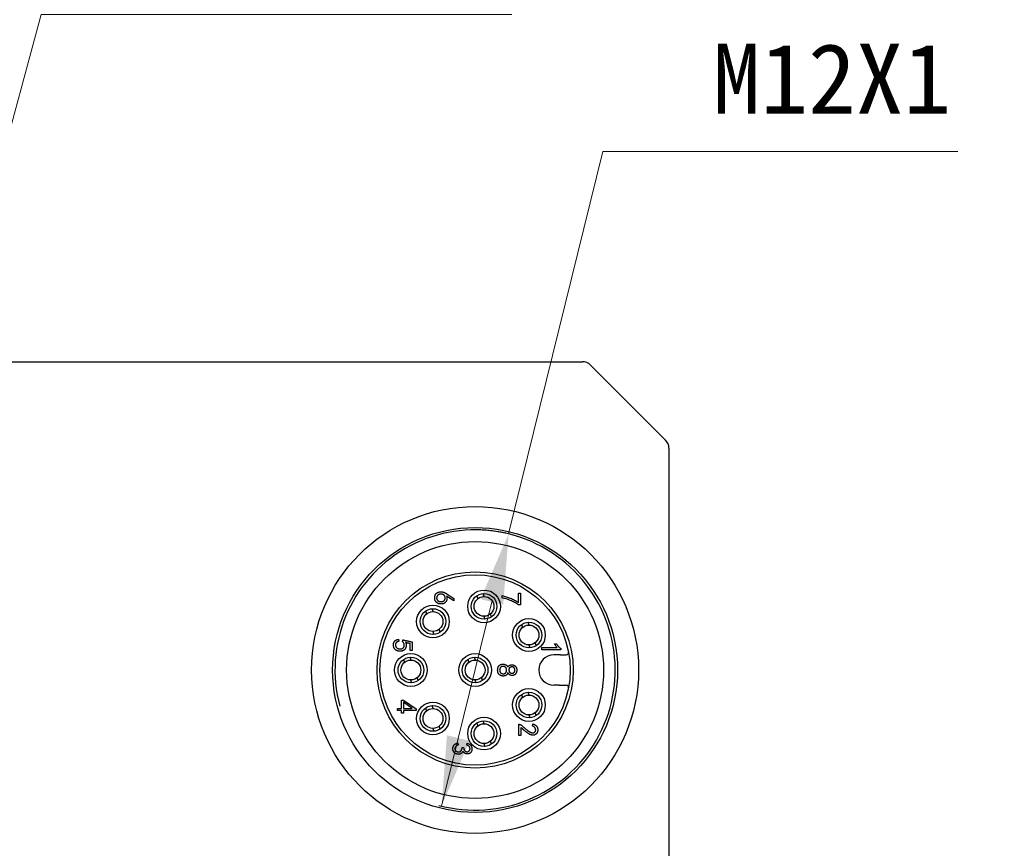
# Model space of a CAD drawing. Header units: millimetres. Extents: x 1096 to 1516, y 20 to 317.
# Tile 6 of 7: x 1418 to 1460, y 229 to 264. Entities that reach past the tile are written whole.
import ezdxf

# ---------------------------------------------------------------- set-up
doc = ezdxf.new("R2010")
doc.units = ezdxf.units.MM
doc.header["$LTSCALE"] = 16.335
doc.header["$PDMODE"] = 3
doc.header["$PDSIZE"] = 8
doc.layers.get('0').update_dxf_attribs({"linetype": 'CONTINUOUS'})
doc.layers.get('Defpoints').update_dxf_attribs({"linetype": 'CONTINUOUS'})
for name, color, linetype in [('00_COMPONENTS', 7, 'CONTINUOUS'), ('51__DRAFT_DIMS', 7, 'CONTINUOUS'), ('ASM_DXF_DIMENSION', 7, 'CONTINUOUS')]:
    doc.layers.add(name, color=color, linetype=linetype)
doc.styles.get("Standard").update_dxf_attribs({"font": 'simfang.ttf'})
doc.dimstyles.new('DIMSTYLE_2', dxfattribs={"dimtxt": 3, "dimasz": 3, "dimexe": 2.5, "dimexo": 0, "dimtad": 1, "dimdec": 3, "dimdsep": 46, "dimtxsty": 'STANDARD', "dimblk": '_FILLED', "dimcen": 0.09, "dimclrd": 8, "dimclre": 8, "dimclrt": 7, "dimadec": 0, "dimazin": 0, "dimtp": 0.001, "dimtm": 0.001, "dimtfac": 1, "dimtdec": 3, "dimtmove": 0, "dimatfit": 2, "dimldrblk": '_FILLED', "dimfxl": 1, "dimtolj": 1, "dimlwd": 9, "dimlwe": 9, "dimarcsym": 0})

# ---------------------------------------------------------------- blocks, each defined once
blk = doc.blocks.new('_FILLED')
at = {"color": 0, "linetype": 'ByBlock'}
blk.add_solid([(0, 0), (-1, 0.167), (-1, -0.167)], dxfattribs=at)
blk = doc.blocks.new('*D167')
at = {"layer": 'ASM_DXF_DIMENSION', "color": 8, "linetype": 'Continuous', "lineweight": 9}
for p, q in [((1438.483, 242.308), (1442.517, 258.675)), ((1457.716, 258.675), (1442.517, 258.675)), ((1435.611, 230.656), (1437.765, 239.395))]:
    blk.add_line(p, q, dxfattribs=at)
at = {"layer": 'Defpoints', "color": 0}
for p in [(1438.483, 242.308), (1435.611, 230.656)]:
    blk.add_point(p, dxfattribs=at)
at = {"layer": 'ASM_DXF_DIMENSION', "color": 8, "linetype": 'ByBlock', "lineweight": 9, "xscale": 3, "yscale": 3, "zscale": 3}
for p, rotation in [((1438.483, 242.308), 76.15334168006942), ((1435.611, 230.656), 256.1533416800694)]:
    blk.add_blockref('_FILLED', p, dxfattribs=dict(at, rotation=rotation))
at = {"layer": 'ASM_DXF_DIMENSION', "color": 7, "lineweight": 15, "insert": (1447.225, 263.3), "char_height": 3, "attachment_point": 1, "line_spacing_factor": 0.9}
blk.add_mtext('\\A1;M12X1', dxfattribs=at)
blk = doc.blocks.new('*D169')
at = {"layer": 'ASM_DXF_DIMENSION', "color": 8, "linetype": 'Continuous', "lineweight": 9}
for p, q in [((1410.827, 236.321), (1418.466, 264.55)), ((1438.625, 264.55), (1418.466, 264.55)), ((1412.917, 244.043), (1413.701, 246.939)), ((1412.133, 241.147), (1411.611, 239.217))]:
    blk.add_line(p, q, dxfattribs=at)
at = {"layer": 'Defpoints', "color": 0}
for p in [(1412.133, 241.147), (1411.611, 239.217)]:
    blk.add_point(p, dxfattribs=at)
at = {"layer": 'ASM_DXF_DIMENSION', "color": 8, "linetype": 'ByBlock', "lineweight": 9, "xscale": 3, "yscale": 3, "zscale": 3}
for p, rotation in [((1412.133, 241.147), 254.8589023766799), ((1411.611, 239.217), 74.85890237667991)]:
    blk.add_blockref('_FILLED', p, dxfattribs=dict(at, rotation=rotation))
at = {"layer": 'ASM_DXF_DIMENSION', "color": 7, "lineweight": 15, "insert": (1425.602, 269.175), "char_height": 3, "attachment_point": 1, "line_spacing_factor": 0.9}
blk.add_mtext('\\A1;{2-M2{\\fgdt;x}4}', dxfattribs=at)

msp = doc.modelspace()

# ---------------------------------------------------------------- linework, layer by layer
at = {"layer": '00_COMPONENTS'}
for p, q in [((1407.0543, 249.6821), (1441.6401, 249.6821)), ((1445.2007, 246.3285), (1441.9936, 249.5357)), ((1445.3472, 245.975), (1445.3472, 211.3892)), ((1436.1357, 239.4414), (1435.8269, 239.6379)), ((1435.8363, 239.7408), (1436.1357, 239.549)), ((1436.1357, 239.549), (1436.1357, 239.4414)), ((1437.1152, 239.6561), (1437.1581, 239.5321)), ((1437.4416, 239.6302), (1437.3986, 239.7544)), ((1438.2015, 239.568), (1438.2015, 239.6709)), ((1438.9079, 239.7785), (1438.9921, 239.7785)), ((1438.9079, 239.3762), (1438.9079, 239.7785)), ((1438.9921, 239.7785), (1438.9921, 239.2779)), ((1435.2547, 238.9824), (1435.2118, 239.1066)), ((1438.9921, 239.2779), (1438.9126, 239.2779)), ((1434.9283, 239.0083), (1434.9712, 238.8843)), ((1437.4182, 238.7805), (1437.4612, 238.6562)), ((1437.7446, 238.7546), (1437.7017, 238.8786)), ((1435.5577, 238.1068), (1435.5148, 238.2308)), ((1439.0388, 238.4306), (1439.0817, 238.3066)), ((1439.3653, 238.4047), (1439.3223, 238.529)), ((1433.7605, 237.7971), (1433.7839, 237.7129)), ((1435.2313, 238.1327), (1435.2743, 238.0085)), ((1433.943, 237.6942), (1433.9523, 237.7737)), ((1434.2704, 237.3153), (1434.2704, 237.6147)), ((1434.3546, 237.6849), (1434.3546, 237.3153)), ((1439.3418, 237.555), (1439.3848, 237.4308)), ((1439.6682, 237.5291), (1439.6253, 237.6531)), ((1439.9117, 237.4418), (1440.5573, 237.4418)), ((1439.9117, 237.3482), (1439.9117, 237.4418)), ((1440.4404, 237.5961), (1440.5293, 237.5961)), ((1440.7164, 237.4043), (1440.7164, 237.3482)), ((1434.3089, 236.9069), (1434.2659, 237.0312)), ((1434.3546, 237.3153), (1434.2704, 237.3153)), ((1437.0589, 236.9069), (1437.0159, 237.0312)), ((1440.7164, 237.3482), (1439.9117, 237.3482)), ((1440.6472, 237.1302), (1440.4203, 237.1302)), ((1440.6972, 237.1321), (1440.9508, 237.1321)), ((1433.9825, 236.9329), (1434.0254, 236.8088)), ((1436.7325, 236.9329), (1436.7754, 236.8088)), ((1434.6119, 236.0313), (1434.569, 236.1554)), ((1437.3619, 236.0313), (1437.319, 236.1554)), ((1434.2855, 236.0573), (1434.3285, 235.933)), ((1437.0355, 236.0573), (1437.0785, 235.933)), ((1440.6472, 235.834), (1440.4175, 235.834)), ((1440.6972, 235.8321), (1440.9508, 235.8321)), ((1439.0388, 235.4351), (1439.0817, 235.3111)), ((1439.3653, 235.4092), (1439.3223, 235.5334)), ((1433.8964, 235.1975), (1433.9759, 235.1975)), ((1433.8964, 234.8372), (1433.8964, 235.1975)), ((1433.9759, 235.1975), (1434.5233, 234.8185)), ((1433.9759, 235.0992), (1433.9759, 234.8372)), ((1434.3455, 234.8372), (1433.9759, 235.0992)), ((1434.9283, 234.8574), (1434.9712, 234.7334)), ((1435.2547, 234.8315), (1435.2118, 234.9557)), ((1433.7186, 234.8372), (1433.8964, 234.8372)), ((1433.7186, 234.7483), (1433.7186, 234.8372)), ((1433.8964, 234.7483), (1433.7186, 234.7483)), ((1433.8964, 234.6361), (1433.8964, 234.7483)), ((1433.9759, 234.6361), (1433.8964, 234.6361)), ((1433.9759, 234.8372), (1434.3455, 234.8372)), ((1434.5233, 234.7483), (1433.9759, 234.7483)), ((1433.9759, 234.7483), (1433.9759, 234.6361)), ((1434.5233, 234.8185), (1434.5233, 234.7483)), ((1439.3418, 234.5595), (1439.3848, 234.4353)), ((1439.6682, 234.5336), (1439.6253, 234.6576)), ((1435.5577, 233.9559), (1435.5148, 234.0799)), ((1437.1152, 234.2096), (1437.1581, 234.0856)), ((1437.4416, 234.1837), (1437.3986, 234.308)), ((1438.9207, 234.1562), (1438.9394, 234.1562)), ((1438.9207, 233.6837), (1438.9207, 234.1562)), ((1439.0049, 234.0206), (1439.0049, 233.6837)), ((1439.5055, 234.0861), (1439.5196, 234.175)), ((1435.2313, 233.9818), (1435.2743, 233.8576)), ((1439.0049, 233.6837), (1438.9207, 233.6837)), ((1436.3062, 233.358), (1436.3203, 233.2738)), ((1436.4934, 233.1662), (1436.5542, 233.1662)), ((1436.6899, 233.2644), (1436.7039, 233.3486)), ((1437.4182, 233.334), (1437.4612, 233.2098)), ((1437.7446, 233.3081), (1437.7017, 233.4321))]:
    msp.add_line(p, q, dxfattribs=at)
for centre, radius in [((1437.0472, 236.4821), 7), ((1437.0472, 236.4821), 6.1), ((1437.0472, 236.4821), 5.5), ((1437.0472, 236.4821), 4.2), ((1437.0472, 236.4821), 4.075), ((1437.4299, 239.2053), 0.7), ((1437.4299, 239.2053), 0.55), ((1437.4299, 239.2053), 0.425), ((1435.243, 238.5576), 0.7), ((1435.243, 238.5576), 0.55), ((1435.243, 238.5576), 0.425), ((1439.3535, 237.9799), 0.7), ((1439.3535, 237.9799), 0.55), ((1439.3535, 237.9799), 0.425), ((1434.2972, 236.4821), 0.7), ((1434.2972, 236.4821), 0.55), ((1437.0472, 236.4821), 0.7), ((1437.0472, 236.4821), 0.55), ((1434.2972, 236.4821), 0.425), ((1437.0472, 236.4821), 0.425), ((1439.3535, 234.9843), 0.7), ((1439.3535, 234.9843), 0.55), ((1439.3535, 234.9843), 0.425), ((1435.243, 234.4067), 0.7), ((1435.243, 234.4067), 0.55), ((1435.243, 234.4067), 0.425), ((1437.4299, 233.7589), 0.7), ((1437.4299, 233.7589), 0.55), ((1437.4299, 233.7589), 0.425)]:
    msp.add_circle(centre, radius, dxfattribs=at)
for centre, radius, start, end in [((1441.6401, 249.1821), 0.5, 45, 90), ((1444.8472, 245.975), 0.5, 0, 45), ((1437.0472, 236.4821), 6, 255, 195), ((1440.4203, 236.4821), 0.6481, 90, 269.75753), ((1440.6972, 236.4821), 0.65, 90, 94.41173), ((1440.9508, 237.2321), 0.1, 270, 10.87436), ((1440.6972, 236.4821), 0.65, 265.58827, 270), ((1440.9508, 235.7321), 0.1, 349.12428, 90.00002)]:
    msp.add_arc(centre, radius, start, end, dxfattribs=at)
for points, knots in [([(1435.3258, 239.4887), (1435.3244, 239.4944), (1435.3217, 239.5075), (1435.3186, 239.5284), (1435.3168, 239.5515), (1435.3161, 239.5747), (1435.3173, 239.5974), (1435.3195, 239.6192), (1435.3231, 239.6402), (1435.3281, 239.6603), (1435.3347, 239.6794), (1435.3425, 239.6978), (1435.3517, 239.7152), (1435.362, 239.7316), (1435.3737, 239.7464), (1435.3862, 239.7602), (1435.3998, 239.7726), (1435.4144, 239.7837), (1435.4301, 239.7934), (1435.4466, 239.802), (1435.47, 239.8112), (1435.4996, 239.8201), (1435.5352, 239.8272), (1435.5702, 239.8311), (1435.5932, 239.8302), (1435.6046, 239.8297)], [0, 0, 0, 0, 0.0337691, 0.0761237, 0.1207983, 0.165666, 0.2085895, 0.2503687, 0.2908747, 0.3299925, 0.3686896, 0.4063682, 0.443989, 0.4807706, 0.5167281, 0.5519829, 0.5867717, 0.6216027, 0.6565646, 0.691821, 0.7280797, 0.7997621, 0.8683929, 0.935016, 1, 1, 1, 1]), ([(1435.8269, 239.6379), (1435.8294, 239.6277), (1435.8343, 239.6079), (1435.839, 239.5786), (1435.8413, 239.551), (1435.8414, 239.525), (1435.8392, 239.5005), (1435.8345, 239.4776), (1435.8274, 239.4563), (1435.818, 239.4368), (1435.8072, 239.419), (1435.796, 239.4026), (1435.7847, 239.3876), (1435.7729, 239.3743), (1435.7607, 239.3623), (1435.748, 239.3522), (1435.7352, 239.3431), (1435.7173, 239.3339), (1435.6943, 239.3242), (1435.6654, 239.3158), (1435.6354, 239.3102), (1435.6045, 239.3078), (1435.5732, 239.3078), (1435.542, 239.3112), (1435.5109, 239.3172), (1435.4805, 239.3264), (1435.4505, 239.3388), (1435.4221, 239.3557), (1435.3951, 239.3766), (1435.3743, 239.3972), (1435.3587, 239.4156), (1435.3487, 239.4312), (1435.3398, 239.448), (1435.3324, 239.4662), (1435.3281, 239.48), (1435.3261, 239.4876), (1435.3258, 239.4887)], [0, 0, 0, 0, 0.0382353, 0.0738529, 0.1072464, 0.138645, 0.1680764, 0.1960741, 0.2230152, 0.2492308, 0.2745754, 0.2983795, 0.3210716, 0.3425749, 0.363003, 0.3826505, 0.4014628, 0.4197233, 0.4555659, 0.4917959, 0.5284173, 0.5660176, 0.6039058, 0.6417934, 0.6797664, 0.7182416, 0.7570795, 0.7966771, 0.8377093, 0.8806344, 0.9026383, 0.924875, 0.9478148, 0.9713718, 0.9959342, 1, 1, 1, 1]), ([(1435.4502, 239.6847), (1435.4466, 239.6812), (1435.4396, 239.6739), (1435.4303, 239.662), (1435.4222, 239.6492), (1435.4155, 239.6355), (1435.4098, 239.621), (1435.4059, 239.6056), (1435.4026, 239.5893), (1435.401, 239.5725), (1435.4004, 239.5555), (1435.4022, 239.5389), (1435.4051, 239.523), (1435.4103, 239.508), (1435.417, 239.4936), (1435.4256, 239.48), (1435.436, 239.4672), (1435.4478, 239.4551), (1435.4614, 239.4442), (1435.4766, 239.4346), (1435.4933, 239.4265), (1435.5114, 239.4199), (1435.5309, 239.4149), (1435.5518, 239.4113), (1435.5742, 239.409), (1435.5976, 239.4085), (1435.6207, 239.4092), (1435.6426, 239.4118), (1435.6625, 239.4166), (1435.6806, 239.4227), (1435.6968, 239.431), (1435.7096, 239.4402), (1435.7167, 239.4468), (1435.7195, 239.4496)], [0, 0, 0, 0, 0.0274793, 0.055154, 0.0824072, 0.1102347, 0.1383315, 0.1674466, 0.1973662, 0.2287949, 0.2600708, 0.2902113, 0.3195109, 0.3481772, 0.3771429, 0.4062375, 0.435884, 0.4669295, 0.4985985, 0.5311084, 0.5648693, 0.5998422, 0.6363845, 0.674863, 0.7158146, 0.7594207, 0.8024059, 0.8425231, 0.8795266, 0.9139894, 0.9470456, 0.9785123, 1, 1, 1, 1]), ([(1435.7195, 239.4496), (1435.7207, 239.4509), (1435.7258, 239.4564), (1435.7336, 239.4671), (1435.7422, 239.4819), (1435.7493, 239.4972), (1435.7551, 239.5129), (1435.7595, 239.5291), (1435.7622, 239.5458), (1435.7634, 239.563), (1435.7632, 239.5805), (1435.7617, 239.5982), (1435.7587, 239.6156), (1435.7538, 239.6319), (1435.7475, 239.647), (1435.7396, 239.661), (1435.7297, 239.6734), (1435.7186, 239.6849), (1435.7056, 239.695), (1435.6865, 239.7066), (1435.6609, 239.718), (1435.6289, 239.7276), (1435.5959, 239.7323), (1435.568, 239.7322), (1435.5461, 239.73), (1435.5302, 239.7271), (1435.5151, 239.7229), (1435.5006, 239.7177), (1435.4869, 239.7112), (1435.4738, 239.7036), (1435.4615, 239.6948), (1435.4539, 239.6882), (1435.4502, 239.6847)], [0, 0, 0, 0, 0.0097835, 0.0409268, 0.0723475, 0.1030114, 0.1332889, 0.1637062, 0.1944464, 0.225794, 0.2576968, 0.2903538, 0.3227577, 0.3537371, 0.3831845, 0.4123322, 0.4411425, 0.4699546, 0.4996516, 0.530421, 0.5921904, 0.6524557, 0.7127582, 0.773718, 0.804204, 0.833444, 0.8619497, 0.8898255, 0.9173791, 0.9448439, 0.9724554, 1, 1, 1, 1]), ([(1435.6046, 239.8297), (1435.6155, 239.8288), (1435.6366, 239.8271), (1435.6666, 239.8214), (1435.6942, 239.8143), (1435.7198, 239.8043), (1435.7453, 239.7916), (1435.7732, 239.7774), (1435.8038, 239.7601), (1435.8251, 239.7475), (1435.8363, 239.7408)], [0, 0, 0, 0, 0.1303748, 0.2524427, 0.3645769, 0.4702886, 0.5798394, 0.7048171, 0.8447464, 1, 1, 1, 1]), ([(1438.2015, 239.6709), (1438.2312, 239.6635), (1438.2909, 239.6486), (1438.3795, 239.6212), (1438.4681, 239.5905), (1438.5565, 239.5556), (1438.6448, 239.5167), (1438.733, 239.4739), (1438.821, 239.4271), (1438.8788, 239.3933), (1438.9079, 239.3762)], [0, 0, 0, 0, 0.1194978, 0.23997, 0.3619828, 0.4855888, 0.6109826, 0.7385538, 0.8680747, 1, 1, 1, 1]), ([(1438.9126, 239.2779), (1438.8831, 239.2958), (1438.8249, 239.331), (1438.7357, 239.3787), (1438.6469, 239.4222), (1438.5579, 239.4608), (1438.469, 239.4949), (1438.3799, 239.5239), (1438.291, 239.5489), (1438.2312, 239.5617), (1438.2015, 239.568)], [0, 0, 0, 0, 0.1338251, 0.2645584, 0.3926304, 0.518166, 0.6414114, 0.7625564, 0.8820141, 1, 1, 1, 1]), ([(1433.5694, 237.4455), (1433.5683, 237.4481), (1433.5636, 237.4598), (1433.5567, 237.4815), (1433.551, 237.5116), (1433.5488, 237.5438), (1433.5492, 237.5718), (1433.5516, 237.5947), (1433.5548, 237.612), (1433.5591, 237.6291), (1433.5651, 237.6458), (1433.5722, 237.6625), (1433.5805, 237.6789), (1433.5903, 237.695), (1433.6012, 237.7109), (1433.614, 237.7262), (1433.6289, 237.7402), (1433.6459, 237.7529), (1433.6649, 237.7643), (1433.6858, 237.7747), (1433.7089, 237.7833), (1433.7339, 237.7913), (1433.7514, 237.7951), (1433.7605, 237.7971)], [0, 0, 0, 0, 0.0182401, 0.0812553, 0.1469699, 0.2158234, 0.2893443, 0.3272528, 0.3647979, 0.4025353, 0.4408874, 0.4798375, 0.5192195, 0.5597255, 0.6015422, 0.6439179, 0.6879988, 0.7332963, 0.7808417, 0.830736, 0.8838851, 0.9401776, 1, 1, 1, 1]), ([(1434.0693, 237.6615), (1434.0743, 237.6501), (1434.084, 237.628), (1434.0936, 237.5944), (1434.0993, 237.562), (1434.1002, 237.5307), (1434.0975, 237.5003), (1434.0919, 237.4707), (1434.0834, 237.4416), (1434.0721, 237.4136), (1434.0584, 237.3876), (1434.042, 237.3649), (1434.0232, 237.3459), (1434.0017, 237.3314), (1433.9794, 237.3198), (1433.9574, 237.3091), (1433.9349, 237.301), (1433.9125, 237.294), (1433.8897, 237.289), (1433.8661, 237.2856), (1433.8417, 237.2843), (1433.8164, 237.2847), (1433.7906, 237.2866), (1433.7644, 237.2911), (1433.7378, 237.2974), (1433.7113, 237.3055), (1433.6857, 237.3159), (1433.6621, 237.3287), (1433.6409, 237.344), (1433.622, 237.3617), (1433.6053, 237.3817), (1433.5904, 237.4036), (1433.5785, 237.4251), (1433.572, 237.4394), (1433.5694, 237.4455)], [0, 0, 0, 0, 0.0427342, 0.0826347, 0.1198784, 0.1554386, 0.1901143, 0.2244604, 0.2590159, 0.2941159, 0.328138, 0.3598294, 0.3900147, 0.4195372, 0.4484088, 0.4764767, 0.5038052, 0.5303729, 0.5570125, 0.5840808, 0.6121213, 0.6411122, 0.6707918, 0.7011808, 0.7323884, 0.7646054, 0.7963888, 0.8269556, 0.8568226, 0.8861817, 0.9157728, 0.9460618, 0.9771682, 1, 1, 1, 1]), ([(1433.7839, 237.7129), (1433.7739, 237.7102), (1433.7548, 237.7049), (1433.7283, 237.6944), (1433.7053, 237.6826), (1433.6858, 237.6692), (1433.6697, 237.6544), (1433.6571, 237.638), (1433.648, 237.6201), (1433.6432, 237.6008), (1433.6406, 237.5816), (1433.6392, 237.5631), (1433.6389, 237.5455), (1433.6403, 237.5289), (1433.6431, 237.5132), (1433.6473, 237.4985), (1433.6525, 237.4846), (1433.6619, 237.468), (1433.6755, 237.4491), (1433.6944, 237.4296), (1433.7156, 237.4135), (1433.7393, 237.4013), (1433.7647, 237.3921), (1433.7917, 237.3862), (1433.8201, 237.3828), (1433.8493, 237.3827), (1433.8763, 237.3852), (1433.8931, 237.3889), (1433.9002, 237.3909)], [0, 0, 0, 0, 0.0523059, 0.0999504, 0.1433768, 0.182764, 0.2190697, 0.2531831, 0.2864322, 0.3199562, 0.3529422, 0.3842259, 0.4136746, 0.4414706, 0.4681222, 0.4938735, 0.5186164, 0.5428859, 0.5903023, 0.635456, 0.6795979, 0.7240697, 0.7693551, 0.8156843, 0.8635299, 0.9133871, 0.962909, 1, 1, 1, 1]), ([(1433.9002, 237.3909), (1433.902, 237.3914), (1433.9122, 237.3945), (1433.9303, 237.4016), (1433.9524, 237.4153), (1433.9718, 237.4314), (1433.988, 237.4498), (1434.0002, 237.4705), (1434.0092, 237.493), (1434.0142, 237.5174), (1434.0163, 237.5432), (1434.014, 237.5705), (1434.01, 237.5939), (1434.0045, 237.6126), (1433.9993, 237.6263), (1433.9929, 237.6394), (1433.9852, 237.6518), (1433.9763, 237.6634), (1433.9664, 237.6744), (1433.9553, 237.6848), (1433.9471, 237.691), (1433.943, 237.6942)], [0, 0, 0, 0, 0.0146456, 0.0843748, 0.1526824, 0.2186736, 0.2826353, 0.3447672, 0.407981, 0.472783, 0.5404138, 0.6116808, 0.6881053, 0.7270411, 0.7655504, 0.8036614, 0.8417259, 0.8800975, 0.918814, 0.9587918, 1, 1, 1, 1]), ([(1433.9523, 237.7737), (1433.9539, 237.7733), (1433.9581, 237.7721), (1433.9656, 237.77), (1433.9759, 237.7677), (1433.9889, 237.7645), (1434.0045, 237.7609), (1434.0229, 237.7568), (1434.044, 237.7518), (1434.0679, 237.7468), (1434.0943, 237.7407), (1434.1235, 237.7344), (1434.1554, 237.7274), (1434.19, 237.72), (1434.2274, 237.7121), (1434.2673, 237.7033), (1434.3101, 237.6944), (1434.3395, 237.6881), (1434.3546, 237.6849)], [0, 0, 0, 0, 0.0122449, 0.0314223, 0.0569202, 0.0893527, 0.1282135, 0.1739139, 0.2265477, 0.285931, 0.3514252, 0.4241716, 0.5033493, 0.5893695, 0.6818213, 0.7812044, 0.8873426, 1, 1, 1, 1]), ([(1434.2704, 237.6147), (1434.2602, 237.6166), (1434.2402, 237.6204), (1434.211, 237.6261), (1434.1834, 237.632), (1434.1575, 237.6378), (1434.1332, 237.6438), (1434.1104, 237.6494), (1434.0893, 237.6553), (1434.0758, 237.6595), (1434.0693, 237.6615)], [0, 0, 0, 0, 0.1519466, 0.295502, 0.4318332, 0.5607947, 0.6815931, 0.7948646, 0.9010566, 1, 1, 1, 1]), ([(1440.5573, 237.4418), (1440.5471, 237.4524), (1440.526, 237.4744), (1440.4968, 237.5113), (1440.4678, 237.552), (1440.4497, 237.5811), (1440.4404, 237.5961)], [0, 0, 0, 0, 0.2279817, 0.4698264, 0.7271404, 1, 1, 1, 1]), ([(1440.5293, 237.5961), (1440.5359, 237.5865), (1440.5491, 237.5675), (1440.5706, 237.5404), (1440.5925, 237.5142), (1440.6157, 237.4897), (1440.6394, 237.4662), (1440.6642, 237.4443), (1440.6897, 237.4234), (1440.7075, 237.4107), (1440.7164, 237.4043)], [0, 0, 0, 0, 0.1300658, 0.2583133, 0.3846949, 0.5098007, 0.6334788, 0.7564596, 0.8780744, 1, 1, 1, 1]), ([(1438.448, 236.3699), (1438.4461, 236.3635), (1438.4422, 236.351), (1438.435, 236.3333), (1438.4272, 236.317), (1438.4187, 236.3021), (1438.409, 236.2889), (1438.3988, 236.2768), (1438.3877, 236.2663), (1438.3716, 236.2546), (1438.3498, 236.2424), (1438.3209, 236.2321), (1438.2894, 236.2262), (1438.2564, 236.2243), (1438.224, 236.2258), (1438.194, 236.2293), (1438.1675, 236.236), (1438.1443, 236.2453), (1438.1241, 236.2565), (1438.1055, 236.2677), (1438.0888, 236.2798), (1438.0736, 236.2925), (1438.0599, 236.3067), (1438.0481, 236.3233), (1438.0377, 236.3422), (1438.0286, 236.3633), (1438.0215, 236.3873), (1438.0167, 236.414), (1438.0135, 236.4436), (1438.0127, 236.4753), (1438.0136, 236.5073), (1438.0167, 236.5377), (1438.021, 236.5623), (1438.0246, 236.5766), (1438.026, 236.5817)], [0, 0, 0, 0, 0.0263618, 0.0511965, 0.0745364, 0.0970096, 0.118203, 0.1387123, 0.1585306, 0.1779142, 0.2164448, 0.2558186, 0.297244, 0.3413797, 0.384792, 0.423965, 0.4594156, 0.4915496, 0.5212634, 0.5496643, 0.5763723, 0.6018561, 0.6271034, 0.6533129, 0.6812235, 0.7111835, 0.7432731, 0.7786746, 0.817294, 0.8597866, 0.902505, 0.9422478, 0.979427, 1, 1, 1, 1]), ([(1438.026, 236.5817), (1438.027, 236.5852), (1438.0306, 236.5968), (1438.0378, 236.6157), (1438.0495, 236.6371), (1438.0625, 236.6569), (1438.0781, 236.6742), (1438.0952, 236.6894), (1438.1138, 236.702), (1438.1341, 236.7118), (1438.1557, 236.7191), (1438.1789, 236.7238), (1438.2034, 236.7275), (1438.2293, 236.7298), (1438.2471, 236.73), (1438.2562, 236.7301)], [0, 0, 0, 0, 0.0367953, 0.121413, 0.2023358, 0.2812824, 0.3588896, 0.4352943, 0.5100606, 0.584213, 0.6601103, 0.739025, 0.8216676, 0.9083744, 1, 1, 1, 1]), ([(1438.2609, 236.6343), (1438.2519, 236.6348), (1438.2342, 236.6345), (1438.2086, 236.6313), (1438.1847, 236.6252), (1438.1661, 236.6178), (1438.1525, 236.6099), (1438.1433, 236.603), (1438.135, 236.595), (1438.128, 236.5857), (1438.1216, 236.5755), (1438.1163, 236.5641), (1438.112, 236.5516), (1438.1074, 236.5336), (1438.1042, 236.5099), (1438.103, 236.4808), (1438.1055, 236.4511), (1438.1096, 236.4263), (1438.1151, 236.407), (1438.1202, 236.3934), (1438.1267, 236.381), (1438.1343, 236.3698), (1438.1433, 236.3599), (1438.1532, 236.3509), (1438.1644, 236.3432), (1438.1807, 236.3349), (1438.2019, 236.3268), (1438.2216, 236.3223), (1438.2325, 236.3207), (1438.2347, 236.3205)], [0, 0, 0, 0, 0.0557775, 0.1084325, 0.1583197, 0.2070708, 0.230954, 0.2545422, 0.2779046, 0.3017085, 0.3259588, 0.3518622, 0.3786023, 0.4072076, 0.4660878, 0.5254515, 0.586019, 0.6488044, 0.6798389, 0.7095266, 0.7379681, 0.7655583, 0.7927291, 0.8198999, 0.8474901, 0.8759317, 0.9326037, 0.986549, 1, 1, 1, 1]), ([(1438.2347, 236.3205), (1438.2411, 236.3197), (1438.2561, 236.3186), (1438.2754, 236.3199), (1438.2923, 236.323), (1438.3045, 236.3268), (1438.316, 236.3322), (1438.3272, 236.3388), (1438.3378, 236.3468), (1438.3478, 236.3564), (1438.3574, 236.3672), (1438.3693, 236.3832), (1438.3817, 236.4049), (1438.3923, 236.4327), (1438.3972, 236.4619), (1438.3973, 236.4915), (1438.3931, 236.5203), (1438.3847, 236.5472), (1438.3717, 236.5714), (1438.3579, 236.5892), (1438.345, 236.6017), (1438.3347, 236.6098), (1438.324, 236.6171), (1438.3124, 236.6227), (1438.3004, 236.6274), (1438.2878, 236.6311), (1438.2745, 236.6333), (1438.2655, 236.6341), (1438.2609, 236.6343)], [0, 0, 0, 0, 0.0396812, 0.0923769, 0.1187821, 0.1448483, 0.1706027, 0.1970438, 0.2241844, 0.2525793, 0.2820216, 0.312999, 0.3752151, 0.435129, 0.4949923, 0.5560949, 0.6164328, 0.6735042, 0.7286503, 0.7840783, 0.8117142, 0.8385109, 0.8649161, 0.8911295, 0.917451, 0.9444354, 0.9718259, 1, 1, 1, 1]), ([(1438.2562, 236.7301), (1438.2656, 236.7298), (1438.2843, 236.7292), (1438.3121, 236.7235), (1438.3396, 236.7148), (1438.362, 236.7046), (1438.3794, 236.6947), (1438.3919, 236.6858), (1438.4038, 236.6758), (1438.415, 236.6648), (1438.4254, 236.6523), (1438.4353, 236.6388), (1438.4446, 236.6242), (1438.45, 236.6138), (1438.4527, 236.6085)], [0, 0, 0, 0, 0.1145105, 0.2302032, 0.3471694, 0.4688404, 0.5311805, 0.5938149, 0.6568023, 0.7215569, 0.787545, 0.8561245, 0.9266315, 1, 1, 1, 1]), ([(1438.4527, 236.6085), (1438.4581, 236.6172), (1438.4684, 236.6337), (1438.4861, 236.6551), (1438.5048, 236.6718), (1438.5247, 236.6839), (1438.5459, 236.6921), (1438.5682, 236.6983), (1438.5918, 236.7027), (1438.6164, 236.7048), (1438.6408, 236.705), (1438.664, 236.7026), (1438.6856, 236.6979), (1438.7055, 236.6909), (1438.7241, 236.6815), (1438.7419, 236.6699), (1438.7594, 236.6568), (1438.7757, 236.6415), (1438.7908, 236.625), (1438.8034, 236.6072), (1438.8132, 236.5885), (1438.8203, 236.5688), (1438.8254, 236.5483), (1438.829, 236.527), (1438.8313, 236.5049), (1438.8318, 236.4822), (1438.8314, 236.4597), (1438.8297, 236.438), (1438.8267, 236.4175), (1438.8226, 236.3978), (1438.8164, 236.3784), (1438.8084, 236.3597), (1438.8016, 236.3479), (1438.7982, 236.3423)], [0, 0, 0, 0, 0.0440454, 0.0836272, 0.119078, 0.1516915, 0.1836304, 0.2167267, 0.2511453, 0.2871338, 0.3227276, 0.3562627, 0.3876073, 0.4174441, 0.4469425, 0.4773918, 0.5086552, 0.5412393, 0.5736719, 0.6047485, 0.6348087, 0.6644955, 0.694801, 0.7256143, 0.7576384, 0.7905093, 0.8233736, 0.8545865, 0.8842608, 0.912528, 0.9412604, 0.9719175, 1, 1, 1, 1]), ([(1438.6258, 236.6179), (1438.6181, 236.6178), (1438.6026, 236.6164), (1438.5797, 236.6103), (1438.5575, 236.5998), (1438.5399, 236.588), (1438.5269, 236.5766), (1438.5183, 236.5665), (1438.5109, 236.5554), (1438.5051, 236.5429), (1438.5004, 236.5294), (1438.4971, 236.5147), (1438.4953, 236.4988), (1438.4946, 236.4822), (1438.4953, 236.4655), (1438.4971, 236.4495), (1438.5004, 236.4347), (1438.5051, 236.4209), (1438.5109, 236.4082), (1438.5184, 236.3967), (1438.5269, 236.3861), (1438.5367, 236.3768), (1438.5475, 236.3688), (1438.5588, 236.3616), (1438.5707, 236.3556), (1438.5831, 236.351), (1438.5959, 236.3475), (1438.6091, 236.3453), (1438.618, 236.3445), (1438.6225, 236.3443)], [0, 0, 0, 0, 0.0548106, 0.110068, 0.1675445, 0.2284477, 0.2598405, 0.2906919, 0.3221115, 0.3544219, 0.3883001, 0.4236482, 0.4612703, 0.501527, 0.5417838, 0.5798134, 0.6155619, 0.6498283, 0.6828809, 0.71499, 0.7467853, 0.7790121, 0.8109449, 0.8424876, 0.873692, 0.9052533, 0.9363197, 0.968371, 1, 1, 1, 1]), ([(1438.6225, 236.3443), (1438.6227, 236.3443), (1438.6277, 236.344), (1438.6374, 236.3441), (1438.6514, 236.3453), (1438.6647, 236.3475), (1438.677, 236.3509), (1438.6884, 236.3556), (1438.6989, 236.3615), (1438.7083, 236.3687), (1438.7169, 236.3769), (1438.7243, 236.3864), (1438.7309, 236.3967), (1438.7362, 236.4081), (1438.7408, 236.4203), (1438.7442, 236.4333), (1438.7466, 236.4472), (1438.748, 236.4621), (1438.7483, 236.4778), (1438.7476, 236.4939), (1438.7462, 236.5099), (1438.7436, 236.5251), (1438.7399, 236.539), (1438.7355, 236.5516), (1438.7301, 236.5631), (1438.7237, 236.5734), (1438.7162, 236.5823), (1438.7051, 236.5923), (1438.6899, 236.6026), (1438.6698, 236.6113), (1438.6483, 236.6168), (1438.6334, 236.6179), (1438.6258, 236.6179)], [0, 0, 0, 0, 0.0013318, 0.0353984, 0.069177, 0.1008237, 0.1310991, 0.1599879, 0.1882936, 0.216122, 0.2439897, 0.2723221, 0.3014721, 0.3310297, 0.3616784, 0.3935373, 0.4268716, 0.4619133, 0.4992725, 0.5382991, 0.577057, 0.6132923, 0.6472401, 0.679046, 0.7086035, 0.7371875, 0.7645673, 0.7912934, 0.8433176, 0.8944106, 0.9460757, 1, 1, 1, 1]), ([(1438.7982, 236.3423), (1438.7976, 236.3413), (1438.7926, 236.3331), (1438.7827, 236.3179), (1438.7662, 236.2983), (1438.7458, 236.2815), (1438.7224, 236.2675), (1438.7005, 236.2586), (1438.6816, 236.2535), (1438.6667, 236.2504), (1438.6511, 236.249), (1438.635, 236.2485), (1438.6183, 236.2497), (1438.6009, 236.2517), (1438.5831, 236.2553), (1438.5649, 236.2599), (1438.5467, 236.2658), (1438.5294, 236.2745), (1438.5132, 236.2852), (1438.4979, 236.2978), (1438.4838, 236.3128), (1438.4706, 236.3298), (1438.4586, 236.349), (1438.4516, 236.3628), (1438.448, 236.3699)], [0, 0, 0, 0, 0.0082282, 0.0657265, 0.1250989, 0.1848222, 0.2470417, 0.3128575, 0.3471949, 0.3821447, 0.4178081, 0.4548938, 0.4932417, 0.5333956, 0.5752265, 0.6188358, 0.6630892, 0.7071283, 0.7514696, 0.7970534, 0.8438638, 0.8933064, 0.9450748, 1, 1, 1, 1]), ([(1438.9394, 234.1562), (1438.9452, 234.1557), (1438.9567, 234.1546), (1438.9737, 234.1506), (1438.9902, 234.145), (1439.0064, 234.1377), (1439.0221, 234.1287), (1439.0371, 234.1176), (1439.052, 234.1052), (1439.0661, 234.0904), (1439.0811, 234.0744), (1439.0983, 234.0578), (1439.1171, 234.0399), (1439.1382, 234.0213), (1439.161, 234.0013), (1439.186, 233.9806), (1439.2129, 233.9587), (1439.241, 233.9363), (1439.2693, 233.9144), (1439.2967, 233.8942), (1439.3223, 233.8758), (1439.3462, 233.8594), (1439.3686, 233.8454), (1439.3892, 233.8332), (1439.408, 233.8229), (1439.4304, 233.8125), (1439.4563, 233.8027), (1439.4856, 233.7951), (1439.5128, 233.7916), (1439.5378, 233.793), (1439.5606, 233.7984), (1439.5813, 233.8077), (1439.6, 233.8209), (1439.6159, 233.8377), (1439.629, 233.8569), (1439.6378, 233.8783), (1439.6422, 233.9012), (1439.6418, 233.9251), (1439.6375, 233.9492), (1439.6301, 233.9732), (1439.6185, 233.9963), (1439.6048, 234.0179), (1439.5937, 234.0308), (1439.5881, 234.0364)], [0, 0, 0, 0, 0.0169971, 0.0337825, 0.0506998, 0.0679208, 0.0854621, 0.1035895, 0.1223886, 0.1420786, 0.1633249, 0.1864765, 0.2117848, 0.2391557, 0.2687003, 0.3003336, 0.3340438, 0.3698353, 0.4054472, 0.438626, 0.4693478, 0.4975261, 0.523232, 0.5465313, 0.567448, 0.5858707, 0.6186588, 0.6480879, 0.6744215, 0.6984234, 0.7208132, 0.7424895, 0.764403, 0.787081, 0.8098285, 0.8319232, 0.8540983, 0.8773878, 0.9013588, 0.92543, 0.9505639, 0.9766841, 1, 1, 1, 1]), ([(1439.7301, 233.941), (1439.7307, 233.9334), (1439.7319, 233.9186), (1439.7321, 233.8969), (1439.7307, 233.8764), (1439.728, 233.8568), (1439.7232, 233.8376), (1439.7162, 233.8184), (1439.7067, 233.7989), (1439.6951, 233.7793), (1439.6808, 233.76), (1439.6629, 233.7426), (1439.6417, 233.7272), (1439.6176, 233.7135), (1439.5906, 233.7024), (1439.5605, 233.6957), (1439.5279, 233.6933), (1439.4991, 233.6946), (1439.4747, 233.6979), (1439.4553, 233.7025), (1439.435, 233.7091), (1439.4136, 233.7169), (1439.3916, 233.7272), (1439.3686, 233.7388), (1439.3448, 233.7527), (1439.3244, 233.7654), (1439.3073, 233.7768), (1439.2934, 233.7864), (1439.2785, 233.7968), (1439.2629, 233.8086), (1439.2463, 233.821), (1439.2288, 233.8344), (1439.2105, 233.8488), (1439.1911, 233.864), (1439.1709, 233.8803), (1439.1498, 233.8976), (1439.128, 233.9159), (1439.105, 233.9349), (1439.0812, 233.9549), (1439.0565, 233.9759), (1439.0311, 233.998), (1439.0138, 234.013), (1439.0049, 234.0206)], [0, 0, 0, 0, 0.0231066, 0.0449378, 0.0655931, 0.085179, 0.1047905, 0.1252321, 0.146947, 0.1701294, 0.1941955, 0.2191421, 0.2453748, 0.2732971, 0.3026794, 0.3333104, 0.3660738, 0.4013869, 0.4202566, 0.4403369, 0.4617676, 0.484702, 0.5090853, 0.5351729, 0.5627921, 0.5922081, 0.6079503, 0.6249052, 0.6433192, 0.6629144, 0.6838717, 0.7060522, 0.7295644, 0.7543029, 0.7805141, 0.8080636, 0.8367079, 0.8667163, 0.8982007, 0.9307825, 0.9647093, 1, 1, 1, 1]), ([(1439.5881, 234.0364), (1439.5872, 234.0373), (1439.5794, 234.045), (1439.5628, 234.0585), (1439.5358, 234.0742), (1439.5159, 234.082), (1439.5055, 234.0861)], [0, 0, 0, 0, 0.0391804, 0.3385546, 0.6569054, 1, 1, 1, 1]), ([(1439.5196, 234.175), (1439.5283, 234.1718), (1439.5452, 234.1657), (1439.5693, 234.1552), (1439.5917, 234.1443), (1439.6124, 234.1328), (1439.631, 234.1204), (1439.6479, 234.1074), (1439.663, 234.0938), (1439.6763, 234.0794), (1439.688, 234.0644), (1439.6982, 234.0487), (1439.7071, 234.0323), (1439.7146, 234.0154), (1439.7207, 233.9978), (1439.7251, 233.9794), (1439.7285, 233.9605), (1439.7296, 233.9476), (1439.7301, 233.941)], [0, 0, 0, 0, 0.082418, 0.1603497, 0.2342482, 0.3045452, 0.3706461, 0.4337613, 0.4942528, 0.5518037, 0.6079209, 0.6637471, 0.7187966, 0.7734135, 0.8289231, 0.8846043, 0.9415582, 1, 1, 1, 1]), ([(1436.5261, 233.0024), (1436.5212, 232.992), (1436.5115, 232.9715), (1436.4919, 232.9442), (1436.4688, 232.9207), (1436.4467, 232.9044), (1436.4274, 232.8934), (1436.4115, 232.8869), (1436.3946, 232.8819), (1436.3767, 232.8783), (1436.3577, 232.876), (1436.3376, 232.8754), (1436.3164, 232.8761), (1436.2944, 232.8783), (1436.2724, 232.8819), (1436.2512, 232.8877), (1436.231, 232.8952), (1436.2119, 232.9044), (1436.1939, 232.9156), (1436.1772, 232.9289), (1436.1613, 232.9435), (1436.1469, 232.9602), (1436.1339, 232.9778), (1436.1225, 232.9963), (1436.1129, 233.0154), (1436.1053, 233.035), (1436.0995, 233.0553), (1436.0956, 233.0761), (1436.0933, 233.0976), (1436.093, 233.1194), (1436.0943, 233.1411), (1436.0976, 233.1623), (1436.1019, 233.1828), (1436.1083, 233.2025), (1436.1142, 233.2171), (1436.118, 233.225), (1436.1189, 233.2268)], [0, 0, 0, 0, 0.0467422, 0.0915082, 0.1354875, 0.179633, 0.2021387, 0.2251963, 0.2488681, 0.2734463, 0.2991126, 0.3262511, 0.3547916, 0.3851063, 0.4154733, 0.4450236, 0.4739495, 0.5022882, 0.5309635, 0.5594475, 0.5885627, 0.6183883, 0.6483173, 0.6773902, 0.7061455, 0.7344987, 0.7626972, 0.7912655, 0.8201847, 0.8498827, 0.8794025, 0.9082366, 0.9364883, 0.9642177, 0.9920061, 1, 1, 1, 1]), ([(1436.1189, 233.2268), (1436.1211, 233.2312), (1436.1267, 233.2414), (1436.1366, 233.2573), (1436.1492, 233.274), (1436.1634, 233.2897), (1436.1793, 233.3039), (1436.1966, 233.3168), (1436.2157, 233.3278), (1436.236, 233.3379), (1436.2581, 233.346), (1436.2815, 233.3531), (1436.2979, 233.3563), (1436.3062, 233.358)], [0, 0, 0, 0, 0.0614299, 0.1475119, 0.2359315, 0.3246088, 0.4138257, 0.5044321, 0.5964934, 0.691283, 0.7901673, 0.8927174, 1, 1, 1, 1]), ([(1436.3203, 233.2738), (1436.3105, 233.2705), (1436.2912, 233.2639), (1436.2646, 233.2499), (1436.2406, 233.233), (1436.2226, 233.2169), (1436.2103, 233.2023), (1436.2023, 233.1908), (1436.1954, 233.1786), (1436.1903, 233.1656), (1436.186, 233.1521), (1436.1835, 233.1378), (1436.1821, 233.123), (1436.1819, 233.1078), (1436.1833, 233.0926), (1436.1861, 233.0779), (1436.1902, 233.0639), (1436.1959, 233.0508), (1436.2033, 233.0387), (1436.2118, 233.0271), (1436.222, 233.0165), (1436.2335, 233.0069), (1436.2459, 232.9983), (1436.2589, 232.9909), (1436.2723, 232.9847), (1436.2863, 232.9801), (1436.3005, 232.9765), (1436.3153, 232.9745), (1436.3305, 232.9736), (1436.3459, 232.9742), (1436.3611, 232.9758), (1436.3737, 232.9786), (1436.3811, 232.9807), (1436.3837, 232.9816)], [0, 0, 0, 0, 0.0609735, 0.1197602, 0.17672, 0.2335911, 0.2616233, 0.2890153, 0.3162992, 0.3434874, 0.3712744, 0.399658, 0.4287276, 0.4590332, 0.4894591, 0.5185745, 0.5470131, 0.5749126, 0.602708, 0.6306967, 0.6593566, 0.6890887, 0.7189356, 0.7483718, 0.777171, 0.8059198, 0.8346585, 0.8638872, 0.8935588, 0.92422, 0.9547144, 0.983632, 1, 1, 1, 1]), ([(1436.3837, 232.9816), (1436.3856, 232.9822), (1436.3919, 232.9844), (1436.4022, 232.9886), (1436.414, 232.9956), (1436.4251, 233.0037), (1436.4353, 233.0129), (1436.4445, 233.0236), (1436.453, 233.0357), (1436.4609, 233.0493), (1436.4678, 233.0648), (1436.4745, 233.0817), (1436.4801, 233.1005), (1436.4853, 233.1208), (1436.4898, 233.1429), (1436.4922, 233.1583), (1436.4934, 233.1662)], [0, 0, 0, 0, 0.0265341, 0.0870234, 0.1478531, 0.2073486, 0.2672727, 0.3289052, 0.3934514, 0.4621325, 0.5368692, 0.6170362, 0.7024381, 0.7952997, 0.8941715, 1, 1, 1, 1]), ([(1436.5542, 233.1662), (1436.555, 233.1583), (1436.5566, 233.1429), (1436.5607, 233.1209), (1436.5654, 233.1004), (1436.5713, 233.0817), (1436.5783, 233.0647), (1436.5861, 233.0492), (1436.5952, 233.0355), (1436.6053, 233.0235), (1436.6163, 233.013), (1436.6281, 233.0042), (1436.6407, 232.9968), (1436.6542, 232.991), (1436.6684, 232.987), (1436.6834, 232.984), (1436.6993, 232.9832), (1436.7156, 232.9835), (1436.7317, 232.9852), (1436.747, 232.9889), (1436.7611, 232.9942), (1436.7742, 233.0008), (1436.7859, 233.0095), (1436.7966, 233.0196), (1436.806, 233.0314), (1436.8141, 233.0445), (1436.8206, 233.0585), (1436.826, 233.0729), (1436.8292, 233.0876), (1436.831, 233.1025), (1436.8312, 233.1147), (1436.8306, 233.1219), (1436.8304, 233.1241)], [0, 0, 0, 0, 0.0499126, 0.0966171, 0.1405029, 0.1811303, 0.2194334, 0.2556869, 0.2896098, 0.3222279, 0.3537102, 0.3844688, 0.414632, 0.4449468, 0.4758646, 0.5075191, 0.5405204, 0.5749053, 0.6095122, 0.6418987, 0.6731556, 0.7037456, 0.7337826, 0.7642417, 0.7953811, 0.827717, 0.8605752, 0.8925117, 0.9236763, 0.9546471, 0.9861315, 1, 1, 1, 1]), ([(1436.7039, 233.3486), (1436.7174, 233.3437), (1436.7439, 233.3342), (1436.781, 233.3163), (1436.8144, 233.2955), (1436.8397, 233.2761), (1436.8578, 233.259), (1436.8695, 233.2449), (1436.8801, 233.2298), (1436.889, 233.2136), (1436.8966, 233.1963), (1436.9024, 233.1778), (1436.9069, 233.1584), (1436.91, 233.1381), (1436.9116, 233.1176), (1436.9123, 233.0976), (1436.9113, 233.0781), (1436.9095, 233.0593), (1436.9061, 233.0412), (1436.9017, 233.0237), (1436.8957, 233.007), (1436.8889, 232.9908), (1436.8807, 232.9757), (1436.8718, 232.9614), (1436.8614, 232.9487), (1436.8504, 232.9367), (1436.8379, 232.9264), (1436.8247, 232.9169), (1436.8104, 232.9086), (1436.7951, 232.9017), (1436.7792, 232.896), (1436.7628, 232.8917), (1436.7461, 232.8885), (1436.7289, 232.887), (1436.7114, 232.8868), (1436.6936, 232.8881), (1436.6754, 232.8907), (1436.6588, 232.8942), (1436.6483, 232.8972), (1436.644, 232.8987)], [0, 0, 0, 0, 0.0575919, 0.112223, 0.1643813, 0.2147268, 0.239386, 0.2638062, 0.2880192, 0.3128239, 0.3377466, 0.3634507, 0.3899996, 0.4175615, 0.445366, 0.471929, 0.497816, 0.5231123, 0.5475238, 0.5713819, 0.5951156, 0.6184917, 0.6415278, 0.6637534, 0.6856065, 0.7071686, 0.7286327, 0.7501601, 0.7722992, 0.7946194, 0.8171878, 0.8396473, 0.8624273, 0.8851511, 0.9084736, 0.9320812, 0.9565722, 0.9818433, 1, 1, 1, 1]), ([(1436.8304, 233.1241), (1436.8301, 233.127), (1436.8289, 233.1351), (1436.8261, 233.1485), (1436.8211, 233.1642), (1436.8141, 233.1798), (1436.804, 233.1944), (1436.7913, 233.2081), (1436.7763, 233.2213), (1436.7583, 233.2332), (1436.738, 233.2447), (1436.715, 233.2554), (1436.6985, 233.2613), (1436.6899, 233.2644)], [0, 0, 0, 0, 0.0411889, 0.1157972, 0.1940977, 0.2744319, 0.357655, 0.4452839, 0.5388335, 0.6409301, 0.7510582, 0.8702711, 1, 1, 1, 1]), ([(1436.644, 232.8987), (1436.6423, 232.8993), (1436.6344, 232.9021), (1436.6206, 232.9083), (1436.6032, 232.9186), (1436.5865, 232.931), (1436.5703, 232.9456), (1436.5549, 232.9626), (1436.5399, 232.9815), (1436.5308, 232.9953), (1436.5261, 233.0024)], [0, 0, 0, 0, 0.0350463, 0.1571216, 0.2827709, 0.4119859, 0.5476041, 0.6900658, 0.8403172, 1, 1, 1, 1])]:
    msp.add_open_spline(points, degree=3, knots=knots, dxfattribs=at)
at = {"layer": '51__DRAFT_DIMS'}
msp.add_arc((1437.0472, 236.4821), 6, 71.3897, 90, dxfattribs=at)

# ---------------------------------------------------------------- dimensions: what is measured, and where the dimension line sits
at = {"layer": 'ASM_DXF_DIMENSION', "color": 7, "linetype": 'Continuous', "lineweight": 15}
for p1, p2, text, picture, middle in [((1412.1334, 241.1474), (1411.611, 239.2168), '{2-M<>{\\fgdt;x}4}', '*D169', (1432.1137, 264.5498)), ((1435.6112, 230.6565), (1438.4831, 242.3077), 'M<>X1', '*D167', (1452.4707, 258.675))]:
    dim = msp.add_diameter_dim_2p(p1=p1, p2=p2, text=text, dimstyle='DIMSTYLE_2', override={"dimtih": 1, "dimtoh": 1, "dimpost": '<>', "dimtxsty": 'STANDARD', "dimldrblk": '_FILLED'}, dxfattribs=at)
    dim.commit()
    dim.dimension.update_dxf_attribs({"geometry": picture, "text_midpoint": middle, "dimtype": 163})

doc.saveas('drawing.dxf')
